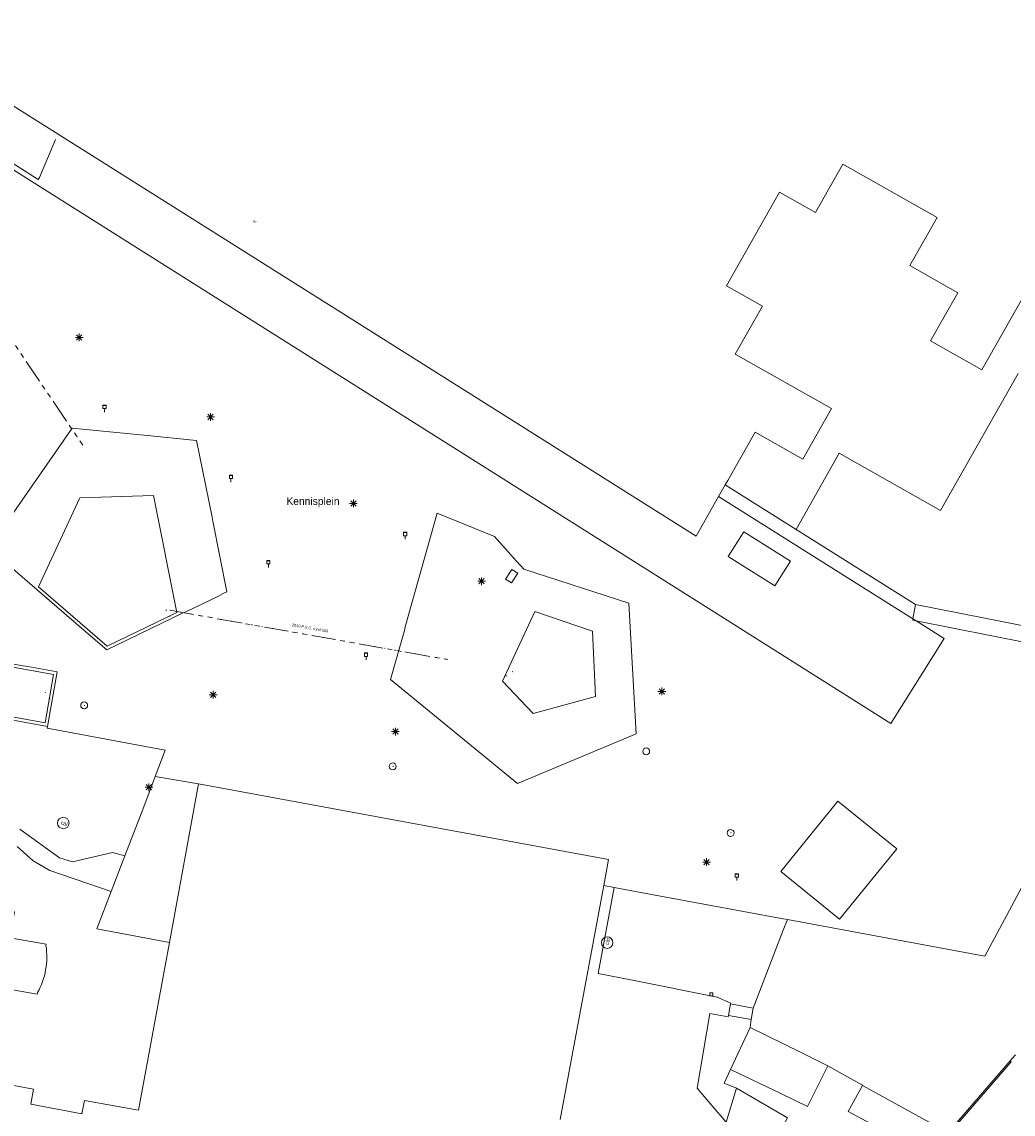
# Model space of a CAD drawing. Header units: millimetres. Extents: x 812 to 183790, y 13 to 580968.
# Tile 36 of 256: x 182433 to 182562, y 580538 to 580680. Entities that reach past the tile are written whole.
import ezdxf

# ---------------------------------------------------------------- set-up
doc = ezdxf.new("R2010")
doc.units = ezdxf.units.MM
doc.header["$LTSCALE"] = 5
for name, pattern in [('DGN1', [336.0003, 0, -336.0003]), ('DGN3', [672.0006, 448.0004, -224.0002]), ('Dot', [0.25, 0, -0.25]), ('PHANTOM2', [1.25, 0.625, -0.125, 0.125, -0.125, 0.125, -0.125])]:
    doc.linetypes.add(name, pattern=pattern)
for name, color, linetype, lineweight in [('000 Specificaties_S', 252, 'Continuous', 13), ('001 Duikers', 252, 'Dot', 13), ('047 HEMELWATER AFVOER', 252, 'PHANTOM2', 13), ('afvalbak', 252, 'Continuous', 9), ('cai-kast', 252, 'Continuous', 9), ('gebouw op maaiveld onder overbouw', 252, 'Continuous', 9), ('Grens overig bouwwerk IMGEO uitbreiding populatie', 7, 'Continuous', 0), ('Hek overige scheiding', 252, 'Continuous', 9), ('hoofdgebouw', 252, 'Continuous', 9), ('huisnummerreeks BGT', 252, 'Continuous', 9), ('inspectie- rioolput', 252, 'Continuous', 9), ('kant muur breder dan 30cm', 252, 'Continuous', 9), ('kant verharding', 252, 'Continuous', 9), ('kant water', 252, 'Continuous', 9), ('kolk', 252, 'Continuous', 9), ('lichtmast', 252, 'Continuous', 9), ('maaiveld', 6, 'Continuous', 0), ('openbaar ruimte label', 252, 'Continuous', 9), ('overbouw', 252, 'Continuous', 9), ('sluitlijn', 252, 'DGN3', 9)]:
    doc.layers.add(name, color=color, linetype=linetype, lineweight=lineweight)
for name, color, linetype, lineweight, true_color in [('bijgebouw', 1, 'Continuous', 0, 0xff0000), ('dakrand bijgebouw', 1, 'Continuous', 0, 0xff0000), ('Duiker lijn niveau min 1', 7, 'DGN1', 0, 0x00d6ff), ('kunstwerk', 7, 'Continuous', 13, 0x00a800), ('walbescherming', 3, 'DGN3', 13, 0x00ff00)]:
    doc.layers.add(name, color=color, linetype=linetype, lineweight=lineweight, true_color=true_color)
doc.styles.add('Arial Narrow', font='Arial Narrow.shx')
doc.styles.add('Styledgn000', font='dgn000.shx')

# ---------------------------------------------------------------- blocks, each defined once
blk = doc.blocks.new('AFVAL')
at = {"layer": 'afvalbak', "color": 251, "linetype": 'Continuous', "lineweight": 0, "true_color": 0x696969, "flags": 128}
for points in [[(-0.2, 0.45), (0.2, 0.45), (0.2, 0), (-0.2, 0), (-0.2, 0.45)], [(-0.2, 0.4), (0.2, 0.4)], [(0, 0), (0, -0.45)]]:
    blk.add_lwpolyline(points, dxfattribs=at)
blk = doc.blocks.new('LANTP72')
at = {"layer": 'lichtmast', "color": 251, "linetype": 'Continuous', "lineweight": 0, "true_color": 0x696969}
for p, q in [((-0.5, 0), (0.5, 0)), ((0.35, -0.35), (-0.35, 0.35)), ((-0.35, -0.35), (0.35, 0.35)), ((0, -0.5), (0, 0.5))]:
    blk.add_line(p, q, dxfattribs=at)
blk = doc.blocks.new('AFVAL9')
at = {"layer": 'afvalbak', "color": 251, "linetype": 'Continuous', "lineweight": 0, "true_color": 0x696969, "flags": 128}
for points in [[(-0.2, 0.45), (0.2, 0.45), (0.2, 0), (-0.2, 0), (-0.2, 0.45)], [(-0.2, 0.4), (0.2, 0.4)], [(0, 0), (0, -0.45)]]:
    blk.add_lwpolyline(points, dxfattribs=at)
blk = doc.blocks.new('SKOLK257')
at = {"layer": 'kolk', "color": 251, "linetype": 'Continuous', "lineweight": 0, "true_color": 0x696969, "flags": 128}
blk.add_lwpolyline([(-0.2, 0.4), (0.2, 0.4), (0.2, 0), (-0.2, 0), (-0.2, 0.4)], dxfattribs=at)
blk = doc.blocks.new('RIOOLP104')
at = {"layer": 'inspectie- rioolput', "color": 251, "linetype": 'Continuous', "lineweight": 0, "true_color": 0x696969}
blk.add_circle((0, 0), 0.9, dxfattribs=at)
blk = doc.blocks.new('LANTP201')
at = {"layer": 'lichtmast', "color": 251, "linetype": 'Continuous', "lineweight": 0, "true_color": 0x696969}
for p, q in [((-0.5, 0), (0.5, 0)), ((0.35, -0.35), (-0.35, 0.35)), ((-0.35, -0.35), (0.35, 0.35)), ((0, -0.5), (0, 0.5))]:
    blk.add_line(p, q, dxfattribs=at)
blk = doc.blocks.new('LANTP218')
at = {"layer": 'lichtmast', "color": 251, "linetype": 'Continuous', "lineweight": 0, "true_color": 0x696969}
for p, q in [((-0.5, 0), (0.5, 0)), ((0.35, -0.35), (-0.35, 0.35)), ((-0.35, -0.35), (0.35, 0.35)), ((0, -0.5), (0, 0.5))]:
    blk.add_line(p, q, dxfattribs=at)
blk = doc.blocks.new('CAITR34')
at = {"layer": 'cai-kast', "color": 251, "linetype": 'Continuous', "lineweight": 0, "true_color": 0x696969}
blk.add_circle((0.02, -0.01), 0.75, dxfattribs=at)
at = {"layer": 'cai-kast', "color": 251, "linetype": 'Continuous', "lineweight": 0, "true_color": 0x696969, "insert": (0.15, -0.05), "char_height": 0.5, "attachment_point": 5, "rotation": 343.5303, "line_spacing_factor": 0.8, "style": 'Styledgn000'}
blk.add_mtext('{\\C251;cai}', dxfattribs=at)
blk = doc.blocks.new('RIOOLP202')
at = {"layer": 'inspectie- rioolput', "color": 251, "linetype": 'Continuous', "lineweight": 0, "true_color": 0x696969}
blk.add_circle((0, 0), 0.9, dxfattribs=at)
blk = doc.blocks.new('LANTP266')
at = {"layer": 'lichtmast', "color": 251, "linetype": 'Continuous', "lineweight": 0, "true_color": 0x696969}
for p, q in [((-0.5, 0), (0.5, 0)), ((0.35, -0.35), (-0.35, 0.35)), ((-0.35, -0.35), (0.35, 0.35)), ((0, -0.5), (0, 0.5))]:
    blk.add_line(p, q, dxfattribs=at)
blk = doc.blocks.new('AFVAL19')
at = {"layer": 'afvalbak', "color": 251, "linetype": 'Continuous', "lineweight": 0, "true_color": 0x696969, "flags": 128}
for points in [[(-0.2, 0.45), (0.2, 0.45), (0.2, 0), (-0.2, 0), (-0.2, 0.45)], [(-0.2, 0.4), (0.2, 0.4)], [(0, 0), (0, -0.45)]]:
    blk.add_lwpolyline(points, dxfattribs=at)
blk = doc.blocks.new('RIOOLP302')
at = {"layer": 'inspectie- rioolput', "color": 251, "linetype": 'Continuous', "lineweight": 0, "true_color": 0x696969}
blk.add_circle((0, 0), 0.9, dxfattribs=at)
blk = doc.blocks.new('AFVAL27')
at = {"layer": 'afvalbak', "color": 251, "linetype": 'Continuous', "lineweight": 0, "true_color": 0x696969, "flags": 128}
for points in [[(-0.2, 0.45), (0.2, 0.45), (0.2, 0), (-0.2, 0), (-0.2, 0.45)], [(-0.2, 0.4), (0.2, 0.4)], [(0, 0), (0, -0.45)]]:
    blk.add_lwpolyline(points, dxfattribs=at)
blk = doc.blocks.new('AFVAL28')
at = {"layer": 'afvalbak', "color": 251, "linetype": 'Continuous', "lineweight": 0, "true_color": 0x696969, "flags": 128}
for points in [[(-0.2, 0.45), (0.2, 0.45), (0.2, 0), (-0.2, 0), (-0.2, 0.45)], [(-0.2, 0.4), (0.2, 0.4)], [(0, 0), (0, -0.45)]]:
    blk.add_lwpolyline(points, dxfattribs=at)
blk = doc.blocks.new('RIOOLP370')
at = {"layer": 'inspectie- rioolput', "color": 251, "linetype": 'Continuous', "lineweight": 0, "true_color": 0x696969}
blk.add_circle((0, 0), 0.9, dxfattribs=at)
blk = doc.blocks.new('LANTP426')
at = {"layer": 'lichtmast', "color": 251, "linetype": 'Continuous', "lineweight": 0, "true_color": 0x696969}
for p, q in [((-0.5, 0), (0.5, 0)), ((0.35, -0.35), (-0.35, 0.35)), ((-0.35, -0.35), (0.35, 0.35)), ((0, -0.5), (0, 0.5))]:
    blk.add_line(p, q, dxfattribs=at)
blk = doc.blocks.new('LANTP489')
at = {"layer": 'lichtmast', "color": 251, "linetype": 'Continuous', "lineweight": 0, "true_color": 0x696969}
for p, q in [((-0.5, 0), (0.5, 0)), ((0.35, -0.35), (-0.35, 0.35)), ((-0.35, -0.35), (0.35, 0.35)), ((0, -0.5), (0, 0.5))]:
    blk.add_line(p, q, dxfattribs=at)
blk = doc.blocks.new('CAITR88')
at = {"layer": 'cai-kast', "color": 251, "linetype": 'Continuous', "lineweight": 0, "true_color": 0x696969}
blk.add_circle((0, 0.02), 0.75, dxfattribs=at)
at = {"layer": 'cai-kast', "color": 251, "linetype": 'Continuous', "lineweight": 0, "true_color": 0x696969, "insert": (0.03, 0.16), "char_height": 0.5, "attachment_point": 5, "rotation": 79.9579, "line_spacing_factor": 0.8, "style": 'Styledgn000'}
blk.add_mtext('{\\C251;cai}', dxfattribs=at)
blk = doc.blocks.new('LANTP543')
at = {"layer": 'lichtmast', "color": 251, "linetype": 'Continuous', "lineweight": 0, "true_color": 0x696969}
for p, q in [((-0.5, 0), (0.5, 0)), ((0.35, -0.35), (-0.35, 0.35)), ((-0.35, -0.35), (0.35, 0.35)), ((0, -0.5), (0, 0.5))]:
    blk.add_line(p, q, dxfattribs=at)
blk = doc.blocks.new('AFVAL43')
at = {"layer": 'afvalbak', "color": 251, "linetype": 'Continuous', "lineweight": 0, "true_color": 0x696969, "flags": 128}
for points in [[(-0.2, 0.45), (0.2, 0.45), (0.2, 0), (-0.2, 0), (-0.2, 0.45)], [(-0.2, 0.4), (0.2, 0.4)], [(0, 0), (0, -0.45)]]:
    blk.add_lwpolyline(points, dxfattribs=at)
blk = doc.blocks.new('LANTP567')
at = {"layer": 'lichtmast', "color": 251, "linetype": 'Continuous', "lineweight": 0, "true_color": 0x696969}
for p, q in [((-0.5, 0), (0.5, 0)), ((0.35, -0.35), (-0.35, 0.35)), ((-0.35, -0.35), (0.35, 0.35)), ((0, -0.5), (0, 0.5))]:
    blk.add_line(p, q, dxfattribs=at)
blk = doc.blocks.new('LANTP570')
at = {"layer": 'lichtmast', "color": 251, "linetype": 'Continuous', "lineweight": 0, "true_color": 0x696969}
for p, q in [((-0.5, 0), (0.5, 0)), ((0.35, -0.35), (-0.35, 0.35)), ((-0.35, -0.35), (0.35, 0.35)), ((0, -0.5), (0, 0.5))]:
    blk.add_line(p, q, dxfattribs=at)

msp = doc.modelspace()

# ---------------------------------------------------------------- linework, layer by layer
at = {"layer": '001 Duikers'}
msp.add_lwpolyline([(182452.505, 580603.727), (182488.658, 580597.318)], dxfattribs=at)
at = {"layer": '047 HEMELWATER AFVOER', "flags": 128}
for points in [[(182412.79, 580667.178), (182441.162, 580625.232)], [(182452.505, 580603.727), (182488.658, 580597.318)]]:
    msp.add_lwpolyline(points, dxfattribs=at)
at = {"layer": 'bijgebouw', "color": 251, "lineweight": 0, "true_color": 0x696969}
for points in [[(182525.446, 580543.963), (182528.036, 580549.435)], [(182528.036, 580549.435), (182534.649, 580546.168)], [(182532.022, 580540.85), (182525.446, 580543.963)], [(182526.261, 580541.551), (182524.888, 580537.102)]]:
    msp.add_lwpolyline(points, dxfattribs=at)
at = {"layer": 'bijgebouw', "color": 251, "lineweight": 0, "true_color": 0x696969, "flags": 128}
msp.add_lwpolyline([(182529.28, 580531.079), (182532.887, 580537.703), (182526.261, 580541.551)], dxfattribs=at)
at = {"layer": 'dakrand bijgebouw', "color": 251, "lineweight": 0, "true_color": 0x696969}
msp.add_lwpolyline([(182534.649, 580546.168), (182538.119, 580544.454)], dxfattribs=at)
at = {"layer": 'dakrand bijgebouw', "color": 251, "lineweight": 0, "true_color": 0x696969, "flags": 128}
msp.add_lwpolyline([(182538.119, 580544.454), (182535.5, 580539.152), (182532.022, 580540.85)], dxfattribs=at)
at = {"layer": 'Duiker lijn niveau min 1', "color": 251, "lineweight": 0, "true_color": 0x696969}
for points in [[(182452.558, 580602.965), (182451.744, 580602.397)], [(182451.989, 580603.779), (182452.558, 580602.965)], [(182496.316, 580595.208), (182452.558, 580602.965)], [(182525.472, 580574.748), (182569.681, 580598.274)], [(182497.129, 580595.776), (182496.316, 580595.208)], [(182496.316, 580595.208), (182496.884, 580594.394)], [(182436.271, 580593.063), (182436.824, 580592.239)], [(182436.824, 580592.239), (182435.999, 580591.686)], [(182436.824, 580592.239), (182441.341, 580591.347)], [(182441.341, 580591.347), (182481.517, 580583.42)], [(182481.517, 580583.42), (182525.472, 580574.748)]]:
    msp.add_lwpolyline(points, dxfattribs=at)
at = {"layer": 'gebouw op maaiveld onder overbouw', "color": 251, "lineweight": 0, "true_color": 0x696969, "flags": 128}
msp.add_lwpolyline([(182523.919, 580618.546), (182521.005, 580613.35), (182433.304, 580668.632), (182425.699, 580673.416), (182425.981, 580674.512), (182426.002, 580674.597), (182427.467, 580680.296)], dxfattribs=at)
at = {"layer": 'Grens overig bouwwerk IMGEO uitbreiding populatie', "color": 251, "lineweight": 0, "true_color": 0x696969, "flags": 128}
msp.add_lwpolyline([(182531.246, 580606.905), (182525.154, 580610.726), (182527.182, 580613.925), (182533.274, 580610.104)], dxfattribs=at)
at = {"layer": 'Grens overig bouwwerk IMGEO uitbreiding populatie', "color": 251, "lineweight": 0, "true_color": 0x696969}
msp.add_lwpolyline([(182533.274, 580610.104), (182531.246, 580606.905)], dxfattribs=at)
at = {"layer": 'Hek overige scheiding', "color": 251, "lineweight": 0, "true_color": 0x696969, "flags": 128}
for points in [[(182437.609, 580664.977), (182435.533, 580660.036), (182435.376, 580659.776), (182428.468, 580664.157), (182428.097, 580663.554), (182426.684, 580661.265), (182426.508, 580661.029), (182419.817, 580668.775), (182418.215, 580670.63), (182420.751, 580676.772), (182426.002, 580674.597)], [(182496.203, 580607.784), (182497, 580609.049), (182497.773, 580608.576)], [(182497.773, 580608.576), (182496.982, 580607.29), (182496.203, 580607.784)], [(182538.119, 580544.454), (182542.633, 580541.947), (182542.619, 580541.889)], [(182526.261, 580541.551), (182524.654, 580542.211), (182525.446, 580543.963)]]:
    msp.add_lwpolyline(points, dxfattribs=at)
at = {"layer": 'hoofdgebouw', "color": 251, "lineweight": 0, "true_color": 0x696969, "flags": 128}
for points in [[(182525.104, 580620.613), (182528.655, 580626.89), (182534.874, 580623.372), (182538.607, 580629.971), (182526.089, 580637.053), (182529.624, 580643.301), (182524.947, 580645.947), (182531.848, 580658.145), (182536.523, 580655.5), (182540.082, 580661.79), (182552.346, 580654.852), (182548.798, 580648.581), (182555.036, 580645.052), (182551.497, 580638.796), (182558.172, 580635.02), (182565.262, 580647.552), (182571.442, 580644.056), (182578.561, 580656.64), (182584.531, 580653.262), (182580.963, 580646.954), (182587.278, 580643.381), (182583.776, 580637.196), (182586.611, 580635.591)], [(182508.963, 580567.913), (182509.58, 580571.281), (182456.249, 580581.141)], [(182531.998, 580569.737), (182539.422, 580578.891), (182547.094, 580572.692)], [(182531.998, 580569.737), (182539.652, 580563.516), (182547.094, 580572.692)], [(182436.379, 580560.1), (182436.41, 580560.29), (182431.7, 580561.12), (182432.3, 580564.47), (182427.668, 580565.29)], [(182451.889, 580557.46), (182448.41, 580538.67), (182441.39, 580539.96), (182441.06, 580538.2), (182434.412, 580539.442)], [(182426.338, 580551.917), (182429.94, 580551.27), (182430.53, 580554.6), (182435.25, 580553.78), (182435.291, 580553.973)], [(182424.606, 580542.397), (182424.422, 580541.386), (182426.848, 580540.907), (182427.205, 580542.818), (182434.767, 580541.407), (182434.412, 580539.442)], [(182542.619, 580541.889), (182552.975, 580536.214), (182553.774, 580535.776)], [(182558.71, 580525.23), (182552.937, 580528.314), (182554.663, 580531.546), (182546.863, 580535.714), (182546.671, 580535.355), (182540.767, 580538.509)]]:
    msp.add_lwpolyline(points, dxfattribs=at)
at = {"layer": 'hoofdgebouw', "color": 251, "lineweight": 0, "true_color": 0x696969}
for points in [[(182523.919, 580618.546), (182524.787, 580620.06)], [(182524.787, 580620.06), (182525.104, 580620.613)], [(182456.249, 580581.141), (182452.45, 580560.506)], [(182508.101, 580563.296), (182508.963, 580567.913)], [(182503.311, 580537.472), (182508.101, 580563.296)], [(182452.45, 580560.506), (182451.889, 580557.46)], [(182540.767, 580538.509), (182542.619, 580541.889)]]:
    msp.add_lwpolyline(points, dxfattribs=at)
msp.add_lwpolyline([(182435.291, 580553.973, 0.1651507), (182436.379, 580560.1)], format="xyb", dxfattribs=at)
at = {"layer": 'kant muur breder dan 30cm', "color": 251, "lineweight": 0, "true_color": 0x696969}
for points in [[(182436.599, 580588.625), (182425.94, 580590.558)], [(182553.774, 580535.776), (182561.847, 580545.084)]]:
    msp.add_lwpolyline(points, dxfattribs=at)
at = {"layer": 'kant muur breder dan 30cm', "color": 251, "lineweight": 0, "true_color": 0x696969, "flags": 128}
msp.add_lwpolyline([(182561.847, 580545.084), (182561.998, 580544.952), (182553.933, 580535.658), (182553.856, 580535.726)], dxfattribs=at)
at = {"layer": 'kant verharding', "color": 251, "lineweight": 0, "true_color": 0x696969, "flags": 128}
for points in [[(182459.456, 580605.893), (182458.749, 580605.542), (182454.654, 580603.57), (182454.219, 580603.379), (182444.284, 580598.571), (182440.685, 580601.655), (182440.365, 580601.943), (182430.085, 580610.821), (182429.412, 580611.403), (182428.919, 580611.821), (182439.799, 580627.429), (182448.683, 580626.561), (182449.15, 580626.507), (182455.967, 580625.818), (182457.994, 580615.849), (182458.092, 580615.344), (182459.932, 580606.117)], [(182494.77, 580613.343), (182496.886, 580610.951), (182497.194, 580610.576), (182498.553, 580609.099), (182512.215, 580604.673), (182513.17, 580587.631), (182497.755, 580581.186), (182481.235, 580594.732), (182483.022, 580601.109), (182483.135, 580601.556), (182487.286, 580616.377)]]:
    msp.add_lwpolyline(points, close=True, dxfattribs=at)
for points in [[(182564.084, 580599.488), (182549.602, 580602.355), (182549.169, 580602.441), (182549.198, 580602.61), (182549.52, 580604.488)], [(182436.599, 580588.625), (182436.533, 580588.393), (182451.895, 580585.511), (182450.61, 580582.09), (182449.13, 580578.151), (182446.65, 580571.755), (182444.855, 580567.124), (182442.982, 580562.292)], [(182569.765, 580579.602), (182558.548, 580558.713), (182539.159, 580562.314), (182532.86, 580563.481), (182532.308, 580563.583), (182516.818, 580566.448), (182515.193, 580566.751), (182510.32, 580567.66), (182508.963, 580567.913)], [(182512.687, 580555.586), (182523.709, 580553.406), (182525.497, 580552.626), (182525.475, 580552.504)], [(182525.196, 580550.982), (182525.166, 580550.816), (182522.765, 580551.261), (182521.122, 580541.56), (182523.049, 580539.27), (182524.888, 580537.102)]]:
    msp.add_lwpolyline(points, dxfattribs=at)
at = {"layer": 'kant water', "color": 251, "lineweight": 0, "true_color": 0x696969, "flags": 128}
for points in [[(182435.408, 580606.784), (182440.808, 580618.364), (182450.386, 580618.643), (182453.412, 580603.427)], [(182453.412, 580603.427), (182444.343, 580599.06), (182435.408, 580606.784)], [(182549.52, 580604.488), (182610.256, 580592.526), (182622.755, 580590.042)], [(182499.765, 580590.309), (182495.792, 580594.499), (182499.981, 580603.569), (182507.507, 580601.028), (182507.879, 580592.526)], [(182429.848, 580596.721), (182437.379, 580595.376), (182436.268, 580589.101), (182411.774, 580593.556), (182375.888, 580600.056)]]:
    msp.add_lwpolyline(points, dxfattribs=at)
at = {"layer": 'kant water', "color": 251, "lineweight": 0, "true_color": 0x696969}
msp.add_lwpolyline([(182499.765, 580590.309), (182507.879, 580592.526)], dxfattribs=at)
at = {"layer": 'kunstwerk', "color": 251, "lineweight": 0, "true_color": 0x696969}
for points in [[(182525.196, 580550.982), (182525.475, 580552.504)], [(182525.475, 580552.504), (182528.417, 580551.956)], [(182528.417, 580551.956), (182528.162, 580550.464)], [(182528.162, 580550.464), (182525.196, 580550.982)]]:
    msp.add_lwpolyline(points, dxfattribs=at)
at = {"layer": 'maaiveld', "color": 251, "lineweight": 0, "true_color": 0x696969}
msp.add_lwpolyline([(182430.163, 580597.068), (182433.418, 580596.507)], dxfattribs=at)
at = {"layer": 'maaiveld', "color": 251, "lineweight": 0, "true_color": 0x696969, "flags": 128}
msp.add_lwpolyline([(182434.021, 580596.397), (182437.843, 580595.716), (182436.599, 580588.625)], dxfattribs=at)
at = {"layer": 'overbouw', "color": 251, "lineweight": 0, "true_color": 0x696969}
for points in [[(182430.022, 580662.34), (182521.386, 580604.739)], [(182549.198, 580602.61), (182523.919, 580618.546)], [(182521.386, 580604.739), (182546.326, 580589.01)], [(182549.602, 580602.355), (182549.198, 580602.61)], [(182553.27, 580600.043), (182549.602, 580602.355)], [(182546.326, 580589.01), (182553.27, 580600.043)]]:
    msp.add_lwpolyline(points, dxfattribs=at)
at = {"layer": 'sluitlijn', "color": 251, "lineweight": 0, "true_color": 0x696969}
for points in [[(182562.896, 580634.551), (182552.799, 580616.703)], [(182539.61, 580624.165), (182534.005, 580614.256)], [(182552.799, 580616.703), (182539.61, 580624.165)], [(182433.418, 580596.507), (182434.021, 580596.397)], [(182456.249, 580581.141), (182450.61, 580582.09)], [(182438.163, 580571.528), (182432.963, 580575.262)], [(182432.643, 580572.969), (182434.723, 580571.128)], [(182439.842, 580570.995), (182438.163, 580571.528)], [(182445.042, 580572.195), (182439.842, 580570.995)], [(182446.65, 580571.755), (182445.042, 580572.195)], [(182434.723, 580571.128), (182436.883, 580569.848)], [(182436.883, 580569.848), (182444.855, 580567.124)], [(182508.241, 580556.466), (182510.32, 580567.66)], [(182532.326, 580562.095), (182532.86, 580563.481)], [(182452.45, 580560.506), (182442.982, 580562.292)], [(182528.417, 580551.956), (182532.326, 580562.095)], [(182512.687, 580555.586), (182508.241, 580556.466)], [(182528.036, 580549.435), (182528.162, 580550.464)], [(182562.562, 580545.889), (182561.847, 580545.084)]]:
    msp.add_lwpolyline(points, dxfattribs=at)
at = {"layer": 'walbescherming', "color": 251, "lineweight": 0, "true_color": 0x696969}
for points in [[(182524.787, 580620.06), (182534.005, 580614.256)], [(182534.005, 580614.256), (182549.52, 580604.488)]]:
    msp.add_lwpolyline(points, dxfattribs=at)

# ---------------------------------------------------------------- block references
at = {"color": 251, "linetype": 'Continuous', "lineweight": 0, "true_color": 0x696969}
for name, p in [('LANTP489', (182440.705, 580639.229)), ('AFVAL43', (182443.994, 580629.973)), ('LANTP218', (182457.795, 580628.879)), ('AFVAL9', (182460.456, 580620.859)), ('LANTP201', (182476.396, 580617.636)), ('AFVAL27', (182483.123, 580613.428)), ('AFVAL', (182465.334, 580609.754)), ('LANTP543', (182493.073, 580607.512)), ('AFVAL28', (182478.033, 580597.731)), ('LANTP72', (182458.139, 580592.74)), ('LANTP567', (182516.525, 580593.169)), ('LANTP570', (182481.864, 580587.938)), ('LANTP266', (182449.771, 580580.697)), ('CAITR34', (182438.613, 580576.058)), ('LANTP426', (182522.353, 580570.965)), ('AFVAL19', (182526.287, 580569.003)), ('CAITR88', (182509.42, 580560.463)), ('SKOLK257', (182522.965, 580553.553))]:
    msp.add_blockref(name, p, dxfattribs=at)
at = {"linetype": 'Continuous', "lineweight": 0, "xscale": 0.5, "yscale": 0.5}
for name, p in [('RIOOLP370', (182441.35, 580591.348)), ('RIOOLP104', (182514.49, 580585.37)), ('RIOOLP202', (182481.512, 580583.419)), ('RIOOLP302', (182525.474, 580574.75))]:
    msp.add_blockref(name, p, dxfattribs=at)

# ---------------------------------------------------------------- texts
at = {"layer": '000 Specificaties_S', "insert": (182470.746, 580601.425), "char_height": 0.36, "attachment_point": 5, "rotation": 349.9472, "line_spacing_factor": 0.6, "style": 'Arial Narrow'}
msp.add_mtext('2010 P.V.C. rond 500', dxfattribs=at)
at = {"layer": 'huisnummerreeks BGT', "color": 251, "linetype": 'Continuous', "lineweight": 0, "true_color": 0x696969, "insert": (182463.532, 580654.306), "char_height": 0.3, "attachment_point": 5, "rotation": 327.8, "line_spacing_factor": 0.8, "style": 'Styledgn000'}
msp.add_mtext('{\\C251;10}', dxfattribs=at)
at = {"layer": 'openbaar ruimte label', "color": 251, "linetype": 'Continuous', "lineweight": 0, "true_color": 0x696969, "insert": (182471.127, 580617.779), "char_height": 1, "attachment_point": 5, "line_spacing_factor": 0.8, "style": 'Styledgn000'}
msp.add_mtext('{\\C251;Kennisplein}', dxfattribs=at)

doc.saveas('drawing.dxf')
